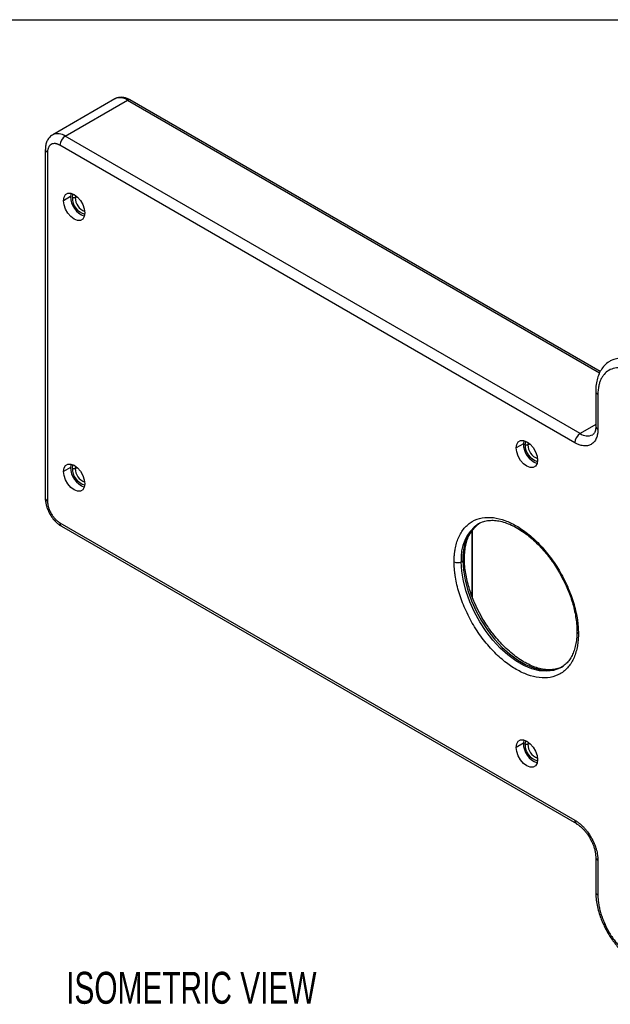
# Model space of a CAD drawing. Header units: millimetres. Extents: x 19 to 819, y 19 to 629.
# Tile 10 of 13: x 524 to 641, y 433 to 629. Entities that reach past the tile are written whole.
import ezdxf

# ---------------------------------------------------------------- set-up
doc = ezdxf.new("R2010")
doc.units = ezdxf.units.MM
doc.header["$LTSCALE"] = 3
doc.layers.add('DIMENSIONS', color=140, linetype='Continuous', lineweight=25)
doc.layers.add('TEXT', color=140, linetype='Continuous', lineweight=25)
doc.styles.add('SLDTEXTSTYLE0', font='TXT', dxfattribs={"width": 0.7})

msp = doc.modelspace()

# ---------------------------------------------------------------- linework, layer by layer
for p, q in [((542.739, 612.884), (530.364, 605.74)), ((532.864, 605.493), (545.238, 612.636)), ((545.238, 612.636), (639.264, 558.356)), ((639.381, 558.627), (545.738, 612.686)), ((635.394, 546.303), (532.864, 605.493)), ((634.334, 544.466), (531.803, 603.656)), ((528.889, 602.839), (528.889, 533.433)), ((529.328, 602.226), (529.328, 532.82)), ((534.016, 594.107), (533.925, 593.449)), ((533.925, 593.449), (532.51, 592.632)), ((534.278, 593.245), (534.844, 593.245)), ((534.901, 593.682), (534.844, 593.245)), ((534.844, 593.245), (535.193, 593.446)), ((638.491, 554.673), (638.491, 547.732)), ((638.93, 554.061), (638.93, 547.12)), ((638.491, 548.09), (635.394, 546.303)), ((624.172, 544.919), (624.081, 544.261)), ((624.081, 544.261), (622.667, 543.444)), ((624.434, 544.056), (625, 544.056)), ((625.057, 544.494), (625, 544.056)), ((625, 544.056), (625.349, 544.258)), ((533.925, 539.557), (532.51, 538.741)), ((534.016, 540.216), (533.925, 539.557)), ((534.278, 539.353), (534.844, 539.353)), ((534.901, 539.79), (534.844, 539.353)), ((534.844, 539.353), (535.193, 539.554)), ((531.803, 528.534), (634.334, 469.344)), ((532.114, 527.847), (634.644, 468.657)), ((613.974, 513.578), (613.974, 527.201)), ((613.828, 526.977), (613.828, 513.98)), ((611.706, 520.784), (612.06, 520.988)), ((624.081, 484.653), (622.667, 483.837)), ((624.172, 485.312), (624.081, 484.653)), ((624.434, 484.449), (625, 484.449)), ((625.057, 484.887), (625, 484.449)), ((625, 484.449), (625.349, 484.65)), ((638.491, 461.996), (638.491, 455.055)), ((638.93, 461.383), (638.93, 454.443))]:
    msp.add_line(p, q)
at = {"flags": 128}
for points in [[(532.51, 592.632), (532.614, 593.329), (532.916, 593.838), (533.385, 594.109), (533.976, 594.116), (534.632, 593.857), (535.287, 593.359), (535.879, 592.67), (536.348, 591.857), (536.649, 591), (536.753, 590.183)], [(534.278, 593.245), (534.385, 593.881), (534.421, 593.967)], [(536.753, 590.183), (536.649, 589.486), (536.348, 588.977), (535.879, 588.706), (535.287, 588.7), (534.632, 588.958), (533.976, 589.456), (533.385, 590.146), (532.916, 590.959), (532.614, 591.815), (532.51, 592.632)], [(622.667, 543.444), (622.77, 544.141), (623.072, 544.65), (623.541, 544.921), (624.132, 544.928), (624.788, 544.669), (625.443, 544.171), (626.035, 543.482), (626.504, 542.669), (626.805, 541.812), (626.909, 540.995)], [(624.434, 544.056), (624.541, 544.693), (624.577, 544.779)], [(626.909, 540.995), (626.805, 540.298), (626.504, 539.789), (626.035, 539.518), (625.443, 539.511), (624.788, 539.77), (624.132, 540.268), (623.541, 540.958), (623.072, 541.77), (622.77, 542.627), (622.667, 543.444)], [(532.51, 538.741), (532.614, 539.438), (532.916, 539.947), (533.385, 540.218), (533.976, 540.224), (534.632, 539.966), (535.287, 539.467), (535.879, 538.778), (536.348, 537.965), (536.649, 537.108), (536.753, 536.291)], [(534.278, 539.353), (534.385, 539.99), (534.421, 540.075)], [(536.753, 536.291), (536.649, 535.594), (536.348, 535.085), (535.879, 534.814), (535.287, 534.808), (534.632, 535.066), (533.976, 535.565), (533.385, 536.254), (532.916, 537.067), (532.614, 537.924), (532.51, 538.741)], [(631.608, 499.75), (631.337, 499.605), (630.102, 499.157), (628.741, 498.987), (627.281, 499.098), (625.747, 499.487), (624.17, 500.147), (622.577, 501.067), (621, 502.228), (619.466, 503.609), (618.006, 505.185), (616.645, 506.926), (615.41, 508.799), (614.323, 510.771), (613.405, 512.803), (612.672, 514.859), (612.139, 516.899), (611.815, 518.887), (611.706, 520.784)], [(612.06, 520.988), (612.169, 519.091), (612.493, 517.103), (613.026, 515.063), (613.758, 513.007), (614.677, 510.975), (615.764, 509.003), (616.999, 507.13), (618.359, 505.389), (619.82, 503.813), (621.353, 502.432), (622.931, 501.271), (624.523, 500.352), (626.101, 499.691), (627.634, 499.302), (629.095, 499.192), (630.455, 499.362), (631.691, 499.809), (632.028, 499.993)], [(622.667, 483.837), (622.77, 484.534), (623.072, 485.043), (623.541, 485.314), (624.132, 485.32), (624.788, 485.062), (625.443, 484.563), (626.035, 483.874), (626.504, 483.061), (626.805, 482.204), (626.909, 481.387)], [(624.434, 484.449), (624.541, 485.086), (624.577, 485.171)], [(626.909, 481.387), (626.805, 480.69), (626.504, 480.181), (626.035, 479.91), (625.443, 479.904), (624.788, 480.162), (624.132, 480.661), (623.541, 481.35), (623.072, 482.163), (622.77, 483.02), (622.667, 483.837)]]:
    msp.add_lwpolyline(points, dxfattribs=at)
for centre, radius, start, end in [((543.774, 610.592), 2.515, 54.38242, 114.30712), ((545.531, 612.227), 0.503, 65.69288, 125.61758), ((531.399, 603.448), 2.515, 54.38353, 114.29446), ((534.106, 603.551), 2.305, 122.60548, 177.39452), ((529.64, 602.914), 0.755, 185.7534, 245.62023), ((538.148, 593.477), 4.223, 180.3903, 249.39868), ((537.627, 593.176), 3.349, 178.82848, 254.6945), ((537.788, 593.253), 2.944, 180.16581, 249.06249), ((643.923, 555.466), 5.871, 53.49807, 115.73148), ((639.244, 554.751), 0.758, 186.57892, 245.54785), ((639.241, 547.807), 0.754, 185.6948, 245.62534), ((636.637, 544.361), 2.305, 122.60548, 177.39452), ((636.86, 548.349), 2.516, 234.39113, 294.20726), ((628.304, 544.289), 4.223, 180.3903, 249.39868), ((627.783, 543.988), 3.349, 178.8285, 254.69437), ((627.944, 544.065), 2.944, 180.16581, 249.0625), ((538.148, 539.586), 4.223, 180.3903, 249.39868), ((537.627, 539.284), 3.349, 178.82849, 254.69446), ((537.788, 539.361), 2.944, 180.16581, 249.0625), ((529.64, 533.508), 0.754, 185.6948, 245.62534), ((532.517, 528.443), 0.719, 172.74417, 235.94365), ((619.942, 521.607), 8.276, 125.47159, 185.70407), ((620.326, 521.805), 8.306, 126.14626, 185.64595), ((611.85, 521.449), 0.506, 294.48657, 353.03168), ((610.999, 522.149), 1.537, 242.60967, 297.39033), ((635.224, 506.937), 0.477, 182.75901, 247.38982), ((628.304, 484.682), 4.223, 180.3903, 249.39868), ((627.783, 484.38), 3.349, 178.8285, 254.69442), ((627.944, 484.457), 2.944, 180.1658, 249.06251), ((635.043, 469.252), 0.716, 172.63364, 237.05497), ((639.206, 462.044), 0.716, 183.10629, 247.35562), ((639.244, 455.133), 0.758, 186.57892, 245.54785)]:
    msp.add_arc(centre, radius, start, end)
for points, knots in [([(545.736, 612.673), (545.66, 612.72), (545.374, 612.9), (544.849, 613.091), (544.164, 613.23), (543.474, 613.178), (542.974, 613.054), (542.765, 612.889), (542.741, 612.87)], [0, 0, 0, 0, 0.0775013, 0.2927125, 0.5129953, 0.7376062, 0.9702952, 1, 1, 1, 1]), ([(530.369, 605.73), (530.341, 605.718), (530.055, 605.597), (529.632, 605.163), (529.182, 604.468), (528.931, 603.679), (528.905, 603.112), (528.892, 602.838)], [0, 0, 0, 0, 0.0268611, 0.2773419, 0.5179854, 0.7666695, 1, 1, 1, 1]), ([(531.803, 603.656), (531.759, 603.681), (531.669, 603.73), (531.536, 603.795), (531.405, 603.85), (531.274, 603.897), (531.145, 603.934), (531.018, 603.963), (530.776, 604), (530.434, 603.994), (530.042, 603.849), (529.719, 603.581), (529.528, 603.263), (529.423, 602.97), (529.368, 602.74), (529.335, 602.493), (529.33, 602.315), (529.328, 602.226)], [0, 0, 0, 0, 0.0345526, 0.0688584, 0.1030167, 0.1371283, 0.1712945, 0.2056158, 0.2401915, 0.3700614, 0.5000288, 0.6298987, 0.7598662, 0.8201521, 0.8799094, 0.9396786, 1, 1, 1, 1]), ([(641.379, 560.722), (641.215, 560.632), (640.704, 560.349), (640.027, 559.653), (639.369, 558.691), (638.898, 557.6), (638.608, 556.389), (638.482, 555.4), (638.502, 554.804), (638.507, 554.665)], [0, 0, 0, 0, 0.0853535, 0.2656682, 0.4332384, 0.6041495, 0.7765385, 0.9480735, 1, 1, 1, 1]), ([(646.355, 558.348), (646.279, 558.391), (646.128, 558.477), (645.902, 558.595), (645.676, 558.705), (645.451, 558.807), (645.227, 558.901), (644.841, 559.048), (644.3, 559.214), (643.608, 559.341), (642.933, 559.375), (642.06, 559.291), (641.067, 558.933), (640.261, 558.251), (639.751, 557.538), (639.444, 556.936), (639.208, 556.273), (639.063, 555.647), (638.981, 555.075), (638.938, 554.579), (638.933, 554.234), (638.93, 554.061)], [0, 0, 0, 0, 0.0194535, 0.0388726, 0.0582753, 0.0776798, 0.0971043, 0.1165667, 0.1783143, 0.2400936, 0.3044154, 0.3687691, 0.5000067, 0.6312443, 0.6955661, 0.7599198, 0.8216673, 0.8834467, 0.9223148, 0.9611176, 1, 1, 1, 1]), ([(638.93, 547.12), (638.929, 547.056), (638.928, 546.927), (638.919, 546.738), (638.903, 546.554), (638.882, 546.374), (638.839, 546.101), (638.758, 545.75), (638.612, 545.34), (638.422, 544.968), (638.106, 544.526), (637.607, 544.104), (636.992, 543.883), (636.452, 543.83), (636.034, 543.852), (635.606, 543.93), (635.225, 544.046), (634.893, 544.179), (634.614, 544.31), (634.427, 544.414), (634.334, 544.466)], [0, 0, 0, 0, 0.023336, 0.0466291, 0.0699108, 0.0932123, 0.1165649, 0.1783028, 0.2400921, 0.3044041, 0.3687678, 0.5000056, 0.6312435, 0.6955556, 0.7599192, 0.8216571, 0.8834464, 0.9223103, 0.9611131, 1, 1, 1, 1]), ([(638.481, 547.741), (638.483, 547.649), (638.49, 547.354), (638.422, 546.947), (638.298, 546.54), (638.131, 546.259), (638.007, 546.116), (637.913, 546.077), (637.884, 546.065)], [0, 0, 0, 0, 0.0863587, 0.2775759, 0.4716836, 0.6741272, 0.9013537, 1, 1, 1, 1]), ([(528.892, 533.432), (528.891, 533.422), (528.865, 533.135), (528.946, 532.609), (529.101, 531.896), (529.359, 531.118), (529.637, 530.584), (529.815, 530.244)], [0, 0, 0, 0, 0.00979983, 0.28074159, 0.48371124, 0.67080814, 1, 1, 1, 1]), ([(529.328, 532.82), (529.329, 532.768), (529.33, 532.665), (529.341, 532.505), (529.359, 532.342), (529.384, 532.177), (529.416, 532.01), (529.455, 531.84), (529.543, 531.51), (529.719, 531.014), (530.041, 530.374), (530.434, 529.776), (530.806, 529.34), (531.112, 529.042), (531.339, 528.848), (531.57, 528.676), (531.725, 528.581), (531.803, 528.534)], [0, 0, 0, 0, 0.0345526, 0.0688584, 0.1030167, 0.1371283, 0.1712945, 0.2056158, 0.2401915, 0.3700614, 0.5000288, 0.6298987, 0.7598662, 0.8201521, 0.8799094, 0.9396786, 1, 1, 1, 1]), ([(529.815, 530.244), (530.027, 529.909), (530.323, 529.444), (530.842, 528.851), (531.306, 528.409), (531.756, 528.05), (532.039, 527.902), (532.117, 527.861)], [0, 0, 0, 0, 0.3397279, 0.4726099, 0.6917416, 0.9151664, 1, 1, 1, 1]), ([(610.292, 520.784), (610.293, 520.893), (610.294, 521.11), (610.304, 521.431), (610.32, 521.748), (610.343, 522.06), (610.372, 522.368), (610.407, 522.672), (610.449, 522.971), (610.55, 523.583), (610.755, 524.472), (611.148, 525.576), (611.66, 526.579), (612.51, 527.768), (613.854, 528.904), (615.833, 529.618), (618.051, 529.664), (620.357, 529.098), (622.667, 528.01), (624.976, 526.432), (627.282, 524.335), (629.5, 521.728), (631.479, 518.73), (632.823, 516.042), (633.673, 513.871), (634.185, 512.278), (634.578, 510.719), (634.805, 509.475), (634.929, 508.517), (634.993, 507.83), (635.033, 507.155), (635.038, 506.716), (635.041, 506.497)], [0, 0, 0, 0, 0.0073012, 0.01459124, 0.02187394, 0.02915311, 0.03643259, 0.04371619, 0.05100774, 0.05831105, 0.08920215, 0.1201028, 0.1522816, 0.18446998, 0.25011885, 0.31576771, 0.38005236, 0.44177112, 0.50000188, 0.55823264, 0.6199514, 0.68423605, 0.74988491, 0.81553378, 0.84771258, 0.87990097, 0.91079206, 0.94169271, 0.95628303, 0.97084394, 0.98540607, 1, 1, 1, 1]), ([(612.366, 521.388), (612.363, 521.564), (612.351, 522.193), (612.45, 523.196), (612.662, 524.379), (612.993, 525.456), (613.434, 526.425), (613.993, 527.274), (614.65, 527.995), (615.176, 528.338), (615.436, 528.509)], [0, 0, 0, 0, 0.0503312, 0.1797283, 0.3100562, 0.4416865, 0.5755737, 0.7134272, 0.8579943, 1, 1, 1, 1]), ([(615.138, 528.344), (615.143, 528.348), (615.452, 528.57), (616.141, 528.804), (617.206, 529.03), (618.329, 529.036), (619.507, 528.862), (620.735, 528.504), (621.998, 527.967), (623.279, 527.257), (624.558, 526.386), (625.81, 525.372), (627.004, 524.247), (628.102, 523.061), (629.016, 521.948), (629.796, 520.894), (630.528, 519.824), (631.001, 519.031), (631.258, 518.6)], [0, 0, 0, 0, 0.00140637, 0.08523805, 0.16109395, 0.23448591, 0.3063513, 0.37741448, 0.44807546, 0.5184395, 0.58847736, 0.6579321, 0.72613546, 0.79132351, 0.85144331, 0.89471907, 0.9428249, 1, 1, 1, 1]), ([(615.843, 509.701), (615.503, 510.317), (615.026, 511.182), (614.417, 512.493), (613.946, 513.616), (613.464, 514.954), (613.048, 516.343), (612.714, 517.769), (612.484, 519.19), (612.362, 520.41), (612.365, 521.118), (612.366, 521.388)], [0, 0, 0, 0, 0.1590844, 0.22337894, 0.32961143, 0.43903998, 0.55545478, 0.67577655, 0.79875754, 0.92345079, 1, 1, 1, 1]), ([(635.041, 506.497), (635.04, 506.388), (635.039, 506.171), (635.029, 505.85), (635.013, 505.533), (634.99, 505.22), (634.961, 504.912), (634.926, 504.609), (634.884, 504.31), (634.783, 503.698), (634.578, 502.809), (634.185, 501.705), (633.673, 500.702), (632.823, 499.512), (631.479, 498.377), (629.5, 497.663), (627.282, 497.617), (624.976, 498.182), (622.667, 499.271), (620.357, 500.849), (618.051, 502.946), (615.833, 505.553), (613.854, 508.551), (612.51, 511.239), (611.66, 513.41), (611.148, 515.003), (610.755, 516.562), (610.528, 517.806), (610.404, 518.764), (610.34, 519.45), (610.3, 520.126), (610.295, 520.564), (610.292, 520.784)], [0, 0, 0, 0, 0.0073012, 0.0145912, 0.0218739, 0.0291531, 0.0364326, 0.0437162, 0.0510077, 0.0583111, 0.0892022, 0.1201028, 0.1522816, 0.18447, 0.2501188, 0.3157677, 0.3800524, 0.4417711, 0.5000019, 0.5582326, 0.6199514, 0.6842361, 0.7498849, 0.8155338, 0.8477126, 0.879901, 0.9107921, 0.9416927, 0.956283, 0.9708439, 0.9854061, 1, 1, 1, 1]), ([(631.258, 518.6), (631.598, 517.984), (632.075, 517.119), (632.683, 515.808), (633.155, 514.686), (633.637, 513.348), (634.053, 511.958), (634.387, 510.533), (634.617, 509.111), (634.739, 507.892), (634.736, 507.183), (634.734, 506.914)], [0, 0, 0, 0, 0.1590844, 0.2233789, 0.3296114, 0.43904, 0.5554548, 0.6757766, 0.7987575, 0.9234508, 1, 1, 1, 1]), ([(632.018, 499.997), (631.995, 499.98), (631.669, 499.743), (630.96, 499.496), (629.894, 499.272), (628.772, 499.265), (627.594, 499.439), (626.366, 499.798), (625.103, 500.335), (623.822, 501.044), (622.543, 501.915), (621.291, 502.93), (620.097, 504.055), (618.998, 505.24), (618.085, 506.354), (617.304, 507.407), (616.573, 508.477), (616.1, 509.27), (615.843, 509.701)], [0, 0, 0, 0, 0.00646241, 0.08986964, 0.16534147, 0.23836183, 0.30986336, 0.38056673, 0.45086994, 0.52087772, 0.59056097, 0.65966405, 0.72752208, 0.79238008, 0.85219548, 0.89525212, 0.94311438, 1, 1, 1, 1]), ([(634.734, 506.914), (634.738, 506.737), (634.75, 506.108), (634.651, 505.106), (634.439, 503.922), (634.108, 502.845), (633.667, 501.876), (633.108, 501.027), (632.434, 500.29), (631.889, 499.935), (631.609, 499.753)], [0, 0, 0, 0, 0.04981729, 0.17789321, 0.30689043, 0.43717673, 0.56969698, 0.7061429, 0.84923391, 1, 1, 1, 1]), ([(634.334, 469.344), (634.39, 469.311), (634.502, 469.245), (634.67, 469.137), (634.837, 469.023), (635.004, 468.902), (635.261, 468.704), (635.606, 468.411), (636.034, 467.995), (636.452, 467.535), (636.992, 466.858), (637.607, 465.927), (638.106, 464.929), (638.422, 464.122), (638.612, 463.531), (638.758, 462.952), (638.848, 462.46), (638.898, 462.048), (638.925, 461.71), (638.928, 461.492), (638.93, 461.383)], [0, 0, 0, 0, 0.023336, 0.0466291, 0.0699108, 0.0932123, 0.1165649, 0.1783028, 0.2400921, 0.3044041, 0.3687678, 0.5000056, 0.6312435, 0.6955556, 0.7599192, 0.8216571, 0.8834464, 0.9223103, 0.9611131, 1, 1, 1, 1]), ([(634.648, 468.643), (634.717, 468.606), (634.967, 468.474), (635.434, 468.115), (635.961, 467.629), (636.428, 467.107), (636.89, 466.516), (637.177, 466.049), (637.346, 465.775)], [0, 0, 0, 0, 0.0764804, 0.2755925, 0.4764626, 0.6255764, 0.7803817, 1, 1, 1, 1]), ([(637.346, 465.775), (637.527, 465.437), (637.781, 464.962), (638.064, 464.245), (638.259, 463.645), (638.41, 462.969), (638.487, 462.408), (638.483, 462.11), (638.481, 462.004)], [0, 0, 0, 0, 0.2616574, 0.3678974, 0.5411904, 0.7164414, 0.8991466, 1, 1, 1, 1]), ([(638.507, 455.047), (638.508, 454.739), (638.509, 453.998), (638.681, 452.783), (638.976, 451.451), (639.348, 450.263), (639.758, 449.204), (640.231, 448.142), (640.633, 447.411), (640.866, 446.988)], [0, 0, 0, 0, 0.120602, 0.2902956, 0.4520805, 0.6084081, 0.7215946, 0.8386577, 1, 1, 1, 1]), ([(638.93, 454.443), (638.931, 454.355), (638.932, 454.18), (638.943, 453.913), (638.96, 453.642), (638.984, 453.368), (639.015, 453.091), (639.08, 452.609), (639.208, 451.91), (639.444, 450.975), (639.751, 450.018), (640.261, 448.716), (641.067, 447.103), (642.06, 445.599), (642.933, 444.506), (643.608, 443.762), (644.3, 443.09), (644.915, 442.568), (645.45, 442.164), (645.902, 441.854), (646.204, 441.673), (646.355, 441.583)], [0, 0, 0, 0, 0.0194535, 0.0388726, 0.0582753, 0.0776798, 0.0971043, 0.1165667, 0.1783143, 0.2400936, 0.3044154, 0.3687691, 0.5000067, 0.6312443, 0.6955661, 0.7599198, 0.8216673, 0.8834467, 0.9223148, 0.9611176, 1, 1, 1, 1]), ([(640.866, 446.988), (641.174, 446.483), (641.609, 445.771), (642.331, 444.792), (642.978, 443.995), (643.791, 443.122), (644.678, 442.293), (645.638, 441.549), (646.308, 441.079), (646.658, 440.901), (646.666, 440.898)], [0, 0, 0, 0, 0.1975956, 0.2780002, 0.4106544, 0.5471478, 0.6923854, 0.8426538, 0.9966499, 1, 1, 1, 1])]:
    msp.add_open_spline(points, degree=3, knots=knots)
at = {"layer": 'TEXT'}
msp.add_line((19.05, 628.65), (819.15, 628.65), dxfattribs=at)

# ---------------------------------------------------------------- texts
at = {"layer": 'DIMENSIONS', "insert": (533.032, 439.17), "char_height": 6.35, "attachment_point": 1, "style": 'SLDTEXTSTYLE0'}
msp.add_mtext('ISOMETRIC VIEW', dxfattribs=at)

doc.saveas('drawing.dxf')
